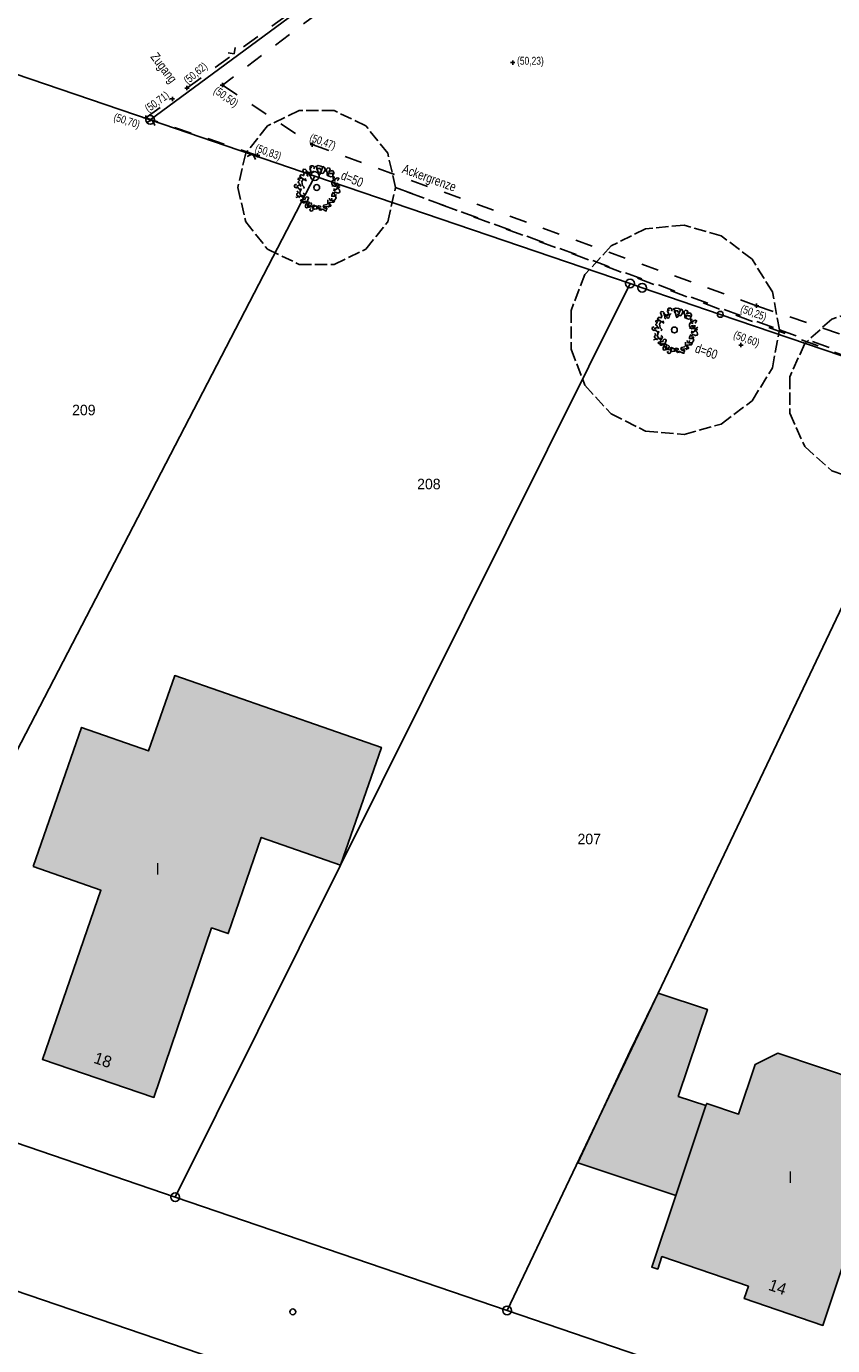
# Model space of a CAD drawing. Extents: x 2408905 to 2410405, y 5786105 to 5787663.
# Tile 17 of 43: x 2409830 to 2409876, y 5786776 to 5786851. Entities that reach past the tile are written whole.
import ezdxf

# ---------------------------------------------------------------- set-up
doc = ezdxf.new("R2010")
doc.units = 0
doc.linetypes.add('DASHED_61', pattern=[0.9, 0.7, -0.2])
doc.linetypes.add('DASHED_70', pattern=[2, 1, -1])
for name, color, linetype in [('K100-FLST_GRENZEN', 40, 'Continuous'), ('K105-FLST_NUMMERN', 40, 'Continuous'), ('K125-GEB_LINIEN', 40, 'Continuous'), ('K125-GEB_LINIEN-FLAECHE', 2, 'Continuous'), ('K130-GEB_TEXTE', 40, 'Continuous'), ('K145-VERM_PKTE', 7, 'Continuous'), ('TOP-HOEHENI', 7, 'Continuous'), ('TOP-LINIEN', 7, 'Continuous'), ('TOP-SYMBOLE', 7, 'Continuous'), ('TOP-TEXTE', 7, 'Continuous')]:
    doc.layers.add(name, color=color, linetype=linetype)
doc.styles.add('SIMPLEX', font='CONTINUOUS')

# ---------------------------------------------------------------- blocks, each defined once
blk = doc.blocks.new('128')
at = {"color": 11, "linetype": 'Continuous'}
blk.add_circle((0, 0), 0.5, dxfattribs=at)
blk = doc.blocks.new('GRENZSTEIN')
at = {"color": 7, "linetype": 'Continuous'}
blk.add_circle((0, 0), 0.75, dxfattribs=at)
blk = doc.blocks.new('806')
at = {"color": 43, "linetype": 'Continuous'}
blk.add_circle((0, -0.006), 0.251, dxfattribs=at)
at = {"layer": 'TOP-SYMBOLE', "color": 112}
for points in [[(-0.873, 0.57, 0), (-1.352, 0.847, 0), (-1.448, 0.987, 0), (-1.387, 1.086, 0), (-1.301, 1.086, 0), (-1.203, 1.061, 0), (-1.13, 1.037, 0), (-1.105, 1.11, 0), (-1.081, 1.184, 0), (-1.13, 1.332, 0), (-1.203, 1.466, 0), (-1.129, 1.591, 0), (-0.955, 1.567, 0), (-0.882, 1.467, 0), (-0.895, 1.256, 0)], [(-0.977, 1.436, 0), (-0.711, 1.288, 0), (-0.625, 1.251, 0), (-0.625, 1.202, 0), (-0.687, 1.153, 0), (-0.637, 1.042, 0), (-0.538, 1.029, 0), (-0.448, 1.082, 0), (-0.436, 1.257, 0), (-0.6, 1.635, 0), (-0.425, 1.745, 0)], [(-0.279, 1.428, 0), (-0.389, 1.318, 0), (-0.635, 1.3, 0), (-0.82, 1.207, 0), (-0.838, 1.024, 0), (-0.746, 0.951, 0)], [(-0.487, 1.639, 0), (-0.56, 1.694, 0), (-0.578, 1.822, 0), (-0.487, 1.877, 0), (-0.322, 1.877, 0), (-0.23, 1.786, 0), (-0.23, 1.694, 0), (-0.249, 1.621, 0)], [(-0.143, 1.799, 0), (0.128, 1.892, 0), (0.355, 1.854, 0), (0.561, 1.724, 0)], [(-0.044, 1.548, 0), (0.122, 1.639, 0), (0.284, 1.659, 0), (0.357, 1.51, 0)], [(-0.029, 1.786, 0), (0.191, 1.121, 0), (0.198, 1.099, 0), (0.249, 1.084, 0), (0.298, 1.145, 0), (0.525, 1.778, 0), (0.599, 1.803, 0), (0.661, 1.741, 0), (0.698, 1.642, 0), (1.058, 1.064, 0)], [(0.249, 1.351, 0), (0.397, 1.24, 0), (0.521, 1.214, 0), (0.688, 1.379, 0), (0.761, 1.656, 0)], [(0.855, 1.481, 0), (0.857, 1.593, 0), (0.97, 1.698, 0), (1.118, 1.661, 0), (1.167, 1.562, 0), (1.141, 1.487, 0), (1.053, 1.426, 0), (1.053, 1.389, 0), (1.164, 1.414, 0), (1.274, 1.45, 0), (1.36, 1.464, 0), (1.446, 1.365, 0), (1.484, 1.279, 0), (1.485, 1.192, 0), (1.397, 1.13, 0), (1.437, 0.8, 0), (1.422, 0.738, 0), (1.521, 0.664, 0), (1.706, 0.813, 0), (1.829, 0.849, 0), (1.917, 0.788, 0), (1.854, 0.652, 0), (1.78, 0.591, 0)], [(1.497, 1.128, 0), (1.387, 1.201, 0), (1.314, 1.22, 0), (1.204, 1.203, 0), (1.111, 1.258, 0), (1, 1.221, 0), (0.89, 1.221, 0), (0.89, 1.13, 0), (0.927, 1.038, 0), (1.076, 0.983, 0), (1.224, 0.927, 0), (1.371, 0.945, 0), (1.502, 0.908, 0), (1.511, 0.814, 0)], [(-1.757, 0.278, 0), (-1.908, 0.204, 0), (-1.933, 0.082, 0), (-1.871, 0.009, 0), (-1.76, -0.042, 0), (-1.625, -0.005, 0), (-1.551, -0.103, 0), (-1.328, -0.264, 0)], [(-1.547, 0.71, 0), (-1.485, 0.598, 0), (-1.624, 0.462, 0), (-1.499, 0.339, 0), (-1.499, 0.239, 0), (-1.584, 0.177, 0), (-1.759, 0.092, 0)], [(-1.594, 0.656, 0), (-1.594, 0.778, 0), (-1.467, 0.839, 0), (-1.406, 0.766, 0), (-1.279, 0.904, 0)], [(-1.382, 0.089, 0), (-1.431, 0.263, 0)], [(-0.917, 0.756, 0), (-1.196, 0.657, 0), (-1.298, 0.509, 0), (-1.249, 0.36, 0), (-1.237, 0.175, 0), (-1.082, 0.025, 0), (-1.143, -0.086, 0)], [(1.613, 0.547, 0), (1.447, 0.602, 0), (1.356, 0.602, 0), (1.301, 0.473, 0), (1.319, 0.345, 0), (1.374, 0.197, 0), (1.502, 0.104, 0), (1.667, 0.122, 0), (1.667, 0.305, 0), (1.612, 0.379, 0), (1.484, 0.36, 0), (1.575, 0.251, 0), (1.758, 0.251, 0), (1.758, 0.397, 0)], [(1.308, 0.152, 0), (1.917, 0.126, 0), (1.978, 0.064, 0), (1.954, 0.003, 0), (1.893, -0.034, 0), (1.488, -0.282, 0), (1.539, -0.084, 0)], [(2.029, 0.227, 0), (1.93, 0.189, 0), (1.804, 0.103, 0), (1.777, -0.023, 0), (1.876, -0.122, 0), (1.961, -0.209, 0), (2.013, -0.354, 0), (1.982, -0.442, 0), (1.835, -0.492, 0), (1.623, -0.392, 0), (1.549, -0.426, 0), (1.498, -0.526, 0), (1.536, -0.626, 0), (1.634, -0.664, 0), (1.709, -0.603, 0)], [(-1.792, -0.85, 0), (-1.195, -0.7, 0), (-1.134, -0.749, 0), (-1.171, -0.835, 0), (-1.234, -1.221, 0), (-1.197, -1.319, 0), (-1.06, -1.319, 0), (-0.973, -1.232, 0), (-1.039, -1.157, 0)], [(-1.731, -0.314, 0), (-1.631, -0.362, 0), (-1.607, -0.424, 0), (-1.644, -0.485, 0), (-1.707, -0.534, 0), (-1.706, -0.669, 0), (-1.644, -0.718, 0), (-1.445, -0.855, 0)], [(-1.357, -0.095, 0), (-1.431, -0.299, 0), (-1.449, -0.557, 0), (-1.339, -0.704, 0), (-1.264, -0.814, 0), (-1.11, -0.814, 0), (-1.034, -0.591, 0), (-1.183, -0.479, 0)], [(-0.676, -1.547, 0), (-0.641, -1.272, 0), (-1.333, -1.166, 0), (-1.388, -1.157, 0), (-1.337, -1.056, 0), (-0.996, -1.006, 0), (-0.958, -0.883, 0), (-0.872, -0.809, 0), (-0.75, -0.822, 0), (-0.701, -0.914, 0), (-0.979, -1.556, 0), (-0.98, -1.559, 0), (-0.955, -1.707, 0), (-0.88, -1.744, 0), (-0.782, -1.732, 0), (-0.095, -1.6, 0), (-0.062, -1.593, 0), (0.012, -1.631, 0), (0.11, -1.693, 0), (0.435, -1.966, 0)], [(0.925, -1.812, 0), (0.683, -1.775, 0), (0.571, -1.647, 0), (0.626, -1.519, 0), (0.864, -1.464, 0), (0.974, -1.39, 0), (0.974, -1.244, 0), (0.974, -1.061, 0)], [(0.996, -1.703, 0), (1.081, -1.652, 0), (1.093, -1.579, 0), (1.068, -1.467, 0), (1.105, -1.304, 0), (1.191, -1.304, 0), (1.301, -1.278, 0), (1.487, -1.28, 0), (1.535, -1.218, 0), (1.496, -1.157, 0), (1.33, -1.095, 0), (1.293, -1.034, 0), (1.305, -0.922, 0)], [(1.116, -0.914, 0), (1.136, -1.081, 0), (1.339, -1.137, 0), (1.525, -1.101, 0), (1.67, -0.917, 0), (1.634, -0.751, 0), (1.449, -0.75, 0), (1.302, -0.75, 0), (1.302, -0.621, 0), (1.412, -0.399, 0)], [(-0.737, -1.364, 0), (-0.796, -1.587, 0), (-0.677, -1.659, 0), (-0.488, -1.548, 0), (-0.451, -1.401, 0), (-0.526, -1.31, 0)], [(-0.504, -1.818, 0), (-0.595, -1.89, 0), (-0.558, -1.988, 0), (-0.485, -2.037, 0), (-0.336, -1.988, 0), (-0.299, -1.876, 0), (-0.287, -1.777, 0), (-0.287, -1.678, 0), (-0.323, -1.503, 0)], [(-0.174, -1.497, 0), (-0.265, -1.662, 0), (-0.358, -1.808, 0), (-0.193, -1.863, 0), (0.013, -1.845, 0), (0.013, -1.699, 0), (0.142, -1.589, 0), (0.325, -1.625, 0), (0.325, -1.735, 0)], [(0.012, -1.747, 0), (0.174, -1.823, 0), (0.273, -1.961, 0), (0.449, -1.862, 0), (0.572, -1.911, 0), (0.758, -2.023, 0), (0.819, -2.023, 0), (0.856, -1.894, 0), (0.806, -1.611, 0)], [(0.604, -1.657, 0), (1.213, -1.608, 0), (1.224, -1.546, 0), (1.186, -1.484, 0), (0.958, -1.309, 0)]]:
    blk.add_polyline3d(points, dxfattribs=at)
blk = doc.blocks.new('1783')
at = {"layer": 'TOP-SYMBOLE', "color": 93}
blk.add_polyline3d([(-1, 1, 0), (0, 0, 0), (1, 1, 0)], dxfattribs=at)
blk = doc.blocks.new('247')
at = {"layer": 'TOP-HOEHENI', "color": 30}
for points in [[(-0.375, 0, 0), (0.375, 0, 0)], [(0, -0.375, 0), (0, 0.375, 0)]]:
    blk.add_polyline3d(points, dxfattribs=at)

msp = doc.modelspace()

# ---------------------------------------------------------------- hatches: boundary and pattern name
at = {"layer": 'K125-GEB_LINIEN-FLAECHE'}
for color, points in [(32, [(2409830.56, 5786803.039), (2409834.422, 5786801.696), (2409831.091, 5786792.039), (2409837.447, 5786789.876), (2409840.743, 5786799.54), (2409841.689, 5786799.215), (2409843.574, 5786804.703), (2409848.103, 5786803.13), (2409850.436, 5786809.841), (2409838.64, 5786813.939), (2409837.146, 5786809.643), (2409833.323, 5786810.98)]), (33, [(2409867.228, 5786784.27), (2409868.958, 5786789.409), (2409867.372, 5786789.934), (2409869.044, 5786794.891), (2409866.226, 5786795.823), (2409864.622, 5786792.524), (2409861.645, 5786786.145)]), (32, [(2409868.958, 5786789.409), (2409867.228, 5786784.27), (2409865.858, 5786780.196), (2409866.202, 5786780.078), (2409866.445, 5786780.788), (2409871.384, 5786779.103), (2409871.142, 5786778.393), (2409875.63, 5786776.863), (2409878.729, 5786786.136), (2409878.881, 5786786.085), (2409880.186, 5786789.993), (2409873.065, 5786792.391), (2409871.762, 5786791.742), (2409870.819, 5786788.921), (2409868.999, 5786789.531)])]:
    msp.add_hatch(color=color, dxfattribs=at).paths.add_polyline_path(points)

# ---------------------------------------------------------------- linework, layer by layer
at = {"layer": 'K100-FLST_GRENZEN', "color": 7}
for points in [[(2409846.637, 5786842.439, 0), (2409864.623, 5786836.304, 0), (2409865.319, 5786836.066, 0), (2409869.775, 5786834.548, 0), (2409882.585, 5786830.178, 0), (2409900.551, 5786824.049, 0), (2409926.556, 5786815.18, 0), (2409978.187, 5786878.986, 0), (2409941.128, 5786909.078, 0), (2409932.567, 5786916.021, 0), (2409908.509, 5786935.534, 0), (2409848.826, 5786891.471, 0), (2409851.654, 5786892.779, 0), (2409854.766, 5786892.932, 0), (2409857.699, 5786891.867, 0), (2409860.008, 5786889.786, 0), (2409873.08, 5786872.104, 0), (2409852.992, 5786857.273, 0), (2409837.241, 5786845.645, 0), (2409846.637, 5786842.439, 0)], [(2409828.687, 5786848.563, 0), (2409837.241, 5786845.645, 0), (2409852.992, 5786857.273, 0), (2409835.183, 5786881.391, 0), (2409802.732, 5786857.417, 0), (2409828.687, 5786848.563, 0)], [(2409800.803, 5786797.108, 0), (2409819.757, 5786790.639, 0), (2409846.637, 5786842.439, 0), (2409837.241, 5786845.645, 0), (2409828.687, 5786848.563, 0), (2409814.686, 5786822.727, 0), (2409800.803, 5786797.108, 0)], [(2409838.668, 5786784.184, 0), (2409848.103, 5786803.13, 0), (2409864.623, 5786836.304, 0), (2409846.637, 5786842.439, 0), (2409819.757, 5786790.639, 0), (2409838.668, 5786784.184, 0)], [(2409857.606, 5786777.721, 0), (2409866.226, 5786795.823, 0), (2409882.585, 5786830.178, 0), (2409869.775, 5786834.548, 0), (2409865.319, 5786836.066, 0), (2409864.623, 5786836.304, 0), (2409848.103, 5786803.13, 0), (2409838.668, 5786784.184, 0), (2409857.606, 5786777.721, 0)], [(2409876.484, 5786771.277, 0), (2409888.521, 5786797.672, 0), (2409900.551, 5786824.049, 0), (2409882.585, 5786830.178, 0), (2409866.226, 5786795.823, 0), (2409857.606, 5786777.721, 0), (2409876.484, 5786771.277, 0)], [(2409811.636, 5786742.996, 0), (2409831.096, 5786736.372, 0), (2409844.081, 5786773.896, 0), (2409824.597, 5786780.528, 0), (2409811.636, 5786742.996, 0)]]:
    msp.add_polyline3d(points, close=True, dxfattribs=at)
msp.add_polyline3d([(2409876.484, 5786771.277, 0), (2409857.606, 5786777.721, 0), (2409838.668, 5786784.184, 0), (2409819.757, 5786790.639, 0), (2409800.803, 5786797.108, 0), (2409776.485, 5786805.407, 0), (2409774.74, 5786810.123, 0), (2409770.579, 5786803.092, 0), (2409768.513, 5786799.532, 0), (2409768.513, 5786799.532, 0), (2409805.192, 5786787.103, 0), (2409824.597, 5786780.528, 0), (2409844.081, 5786773.896, 0), (2409848.828, 5786772.282, 0), (2409877.222, 5786762.621, 0)], dxfattribs=at)
at = {"layer": 'K125-GEB_LINIEN', "color": 32}
for points in [[(2409830.56, 5786803.039, 0), (2409834.422, 5786801.696, 0), (2409831.091, 5786792.039, 0), (2409837.447, 5786789.876, 0), (2409840.743, 5786799.54, 0), (2409841.689, 5786799.215, 0), (2409843.574, 5786804.703, 0), (2409848.103, 5786803.13, 0), (2409850.436, 5786809.841, 0), (2409838.64, 5786813.939, 0), (2409837.146, 5786809.643, 0), (2409833.323, 5786810.98, 0), (2409830.56, 5786803.039, 0)], [(2409867.228, 5786784.27, 0), (2409868.958, 5786789.409, 0), (2409867.372, 5786789.934, 0), (2409869.044, 5786794.891, 0), (2409866.226, 5786795.823, 0), (2409864.622, 5786792.524, 0), (2409861.645, 5786786.145, 0), (2409867.228, 5786784.27, 0)], [(2409868.958, 5786789.409, 0), (2409867.228, 5786784.27, 0), (2409865.858, 5786780.196, 0), (2409866.202, 5786780.078, 0), (2409866.445, 5786780.788, 0), (2409871.384, 5786779.103, 0), (2409871.142, 5786778.393, 0), (2409875.63, 5786776.863, 0), (2409878.729, 5786786.136, 0), (2409878.881, 5786786.085, 0), (2409880.186, 5786789.993, 0), (2409873.065, 5786792.391, 0), (2409871.762, 5786791.742, 0), (2409870.819, 5786788.921, 0), (2409868.999, 5786789.531, 0), (2409868.958, 5786789.409, 0)]]:
    msp.add_polyline3d(points, dxfattribs=at)
at = {"layer": 'TOP-LINIEN', "color": 132, "linetype": 'DASHED_70'}
for p, q in [((2409839.334, 5786847.458, 50.624), (2409852.781, 5786857.226, 50.63)), ((2409851.577, 5786855.329, 50.359), (2409841.363, 5786847.629, 50.499)), ((2409841.363, 5786847.629, 50.499), (2409846.486, 5786844.238, 50.468)), ((2409836.986, 5786845.764, 50.699), (2409838.51, 5786846.84, 50.709)), ((2409843.363, 5786843.612, 50.826), (2409836.986, 5786845.764, 50.699)), ((2409846.486, 5786844.238, 50.468), (2409871.846, 5786835.039, 50.246)), ((2409882.843, 5786829.936, 50.062), (2409851.241, 5786841.785, 50.679)), ((2409851.241, 5786841.785, 50.679), (2409851.241, 5786841.785, 50.679)), ((2409851.241, 5786841.785, 50.679), (2409873.154, 5786833.66, 50.36)), ((2409871.846, 5786835.039, 50.246), (2409896.913, 5786826.548, 50.178)), ((2409873.154, 5786833.66, 50.36), (2409873.154, 5786833.66, 50.36)), ((2409873.154, 5786833.66, 50.36), (2409883.637, 5786829.946, 50.435))]:
    msp.add_line(p, q, dxfattribs=at)
at = {"layer": 'TOP-LINIEN', "color": 74, "linetype": 'DASHED_61'}
for p, q in [((2409845.74, 5786846.172, 50.679), (2409843.935, 5786845.303, 50.679)), ((2409847.742, 5786846.172, 50.679), (2409845.74, 5786846.172, 50.679)), ((2409849.547, 5786845.303, 50.679), (2409847.742, 5786846.172, 50.679)), ((2409843.935, 5786845.303, 50.679), (2409842.687, 5786843.737, 50.679)), ((2409850.795, 5786843.737, 50.679), (2409849.547, 5786845.303, 50.679)), ((2409842.687, 5786843.737, 50.679), (2409842.241, 5786841.785, 50.679)), ((2409851.241, 5786841.785, 50.679), (2409850.795, 5786843.737, 50.679)), ((2409842.241, 5786841.785, 50.679), (2409842.687, 5786839.833, 50.679)), ((2409850.795, 5786839.833, 50.679), (2409851.241, 5786841.785, 50.679)), ((2409842.687, 5786839.833, 50.679), (2409843.935, 5786838.267, 50.679)), ((2409849.547, 5786838.267, 50.679), (2409850.795, 5786839.833, 50.679)), ((2409865.512, 5786839.431, 50.36), (2409863.538, 5786838.448, 50.36)), ((2409867.708, 5786839.634, 50.36), (2409865.512, 5786839.431, 50.36)), ((2409869.828, 5786839.031, 50.36), (2409867.708, 5786839.634, 50.36)), ((2409871.588, 5786837.702, 50.36), (2409869.828, 5786839.031, 50.36)), ((2409843.935, 5786838.267, 50.679), (2409845.74, 5786837.398, 50.679)), ((2409847.742, 5786837.398, 50.679), (2409849.547, 5786838.267, 50.679)), ((2409863.538, 5786838.448, 50.36), (2409862.053, 5786836.819, 50.36)), ((2409845.74, 5786837.398, 50.679), (2409847.742, 5786837.398, 50.679)), ((2409872.749, 5786835.827, 50.36), (2409871.588, 5786837.702, 50.36)), ((2409862.053, 5786836.819, 50.36), (2409861.256, 5786834.762, 50.36)), ((2409873.154, 5786833.66, 50.36), (2409872.749, 5786835.827, 50.36)), ((2409878.114, 5786834.919, 50.435), (2409876.137, 5786834.276, 50.435)), ((2409861.256, 5786834.762, 50.36), (2409861.256, 5786832.558, 50.36)), ((2409876.137, 5786834.276, 50.435), (2409874.592, 5786832.885, 50.435)), ((2409872.749, 5786831.493, 50.36), (2409873.154, 5786833.66, 50.36)), ((2409861.256, 5786832.558, 50.36), (2409862.053, 5786830.501, 50.36)), ((2409874.592, 5786832.885, 50.435), (2409873.746, 5786830.986, 50.435)), ((2409871.588, 5786829.618, 50.36), (2409872.749, 5786831.493, 50.36)), ((2409862.053, 5786830.501, 50.36), (2409863.538, 5786828.872, 50.36)), ((2409873.746, 5786830.986, 50.435), (2409873.746, 5786828.906, 50.435)), ((2409869.828, 5786828.289, 50.36), (2409871.588, 5786829.618, 50.36)), ((2409863.538, 5786828.872, 50.36), (2409865.512, 5786827.889, 50.36)), ((2409873.746, 5786828.906, 50.435), (2409874.592, 5786827.007, 50.435)), ((2409867.708, 5786827.686, 50.36), (2409869.828, 5786828.289, 50.36)), ((2409865.512, 5786827.889, 50.36), (2409867.708, 5786827.686, 50.36)), ((2409874.592, 5786827.007, 50.435), (2409876.137, 5786825.616, 50.435)), ((2409876.137, 5786825.616, 50.435), (2409878.114, 5786824.973, 50.435))]:
    msp.add_line(p, q, dxfattribs=at)

# ---------------------------------------------------------------- block references
at = {"layer": 'K100-FLST_GRENZEN', "xscale": 0.333, "yscale": 0.333}
for p in [(2409837.241, 5786845.645), (2409846.637, 5786842.439), (2409864.623, 5786836.304), (2409865.319, 5786836.066), (2409838.668, 5786784.184), (2409857.606, 5786777.721)]:
    msp.add_blockref('GRENZSTEIN', p, dxfattribs=at)
at = {"layer": 'K145-VERM_PKTE', "xscale": 0.333, "yscale": 0.333}
for p in [(2409869.775, 5786834.548), (2409845.374, 5786777.636)]:
    msp.add_blockref('128', p, dxfattribs=at)
at = {"layer": 'TOP-HOEHENI', "xscale": 0.33, "yscale": 0.33}
for p in [(2409857.925, 5786848.915, 50.225), (2409841.363, 5786847.629, 50.499), (2409838.51, 5786846.84, 50.71), (2409839.334, 5786847.458, 50.624), (2409836.986, 5786845.764, 50.7), (2409846.486, 5786844.238, 50.468), (2409843.363, 5786843.612, 50.827), (2409871.846, 5786835.039, 50.246), (2409870.947, 5786832.797, 50.596)]:
    msp.add_blockref('247', p, dxfattribs=at)
at = {"layer": 'TOP-SYMBOLE', "xscale": 0.25, "yscale": 0.25}
for p, rotation in [((2409842.028, 5786849.415), 35.995), ((2409837.351, 5786845.641), 161.352), ((2409843.088, 5786843.705), 161.352)]:
    msp.add_blockref('1783', p, dxfattribs=dict(at, rotation=rotation))
at = {"layer": 'TOP-SYMBOLE', "xscale": 0.66, "yscale": 0.66}
for p in [(2409846.741, 5786841.785, 50.679), (2409867.154, 5786833.66, 50.36)]:
    msp.add_blockref('806', p, dxfattribs=at)

# ---------------------------------------------------------------- texts
at = {"layer": 'K105-FLST_NUMMERN', "color": 7, "linetype": 'Continuous', "style": 'SIMPLEX'}
for s, p in [('209', (2409832.78, 5786828.791, 50.009)), ('208', (2409852.473, 5786824.568, 50.009)), ('207', (2409861.626, 5786804.316, 50.009))]:
    msp.add_text(s, height=0.6, dxfattribs=at).set_placement(p)
at = {"layer": 'K130-GEB_TEXTE', "color": 7, "linetype": 'Continuous', "style": 'SIMPLEX'}
for p in [(2409837.535, 5786802.574), (2409873.648, 5786784.994)]:
    msp.add_text('I', height=0.666, dxfattribs=at).set_placement(p)
for s, rotation, p in [('18', 341.077, (2409833.965, 5786791.855)), ('14', 341.041, (2409872.472, 5786778.904))]:
    msp.add_text(s, height=0.666, rotation=rotation, dxfattribs=at).set_placement(p)
at = {"layer": 'TOP-HOEHENI', "color": 251, "linetype": 'Continuous', "lineweight": 9, "style": 'SIMPLEX', "width": 0.8}
msp.add_text('(50,23)', height=0.45, dxfattribs=at).set_placement((2409858.175, 5786848.79))
for s, rotation, p in [('(50,62)', 40, (2409839.378, 5786847.648)), ('(50,71)', 36, (2409837.138, 5786846.048)), ('(50,50)', 325, (2409840.818, 5786847.221)), ('(50,70)', 342, (2409835.112, 5786845.621)), ('(50,47)', 341, (2409846.293, 5786844.447)), ('(50,83)', 340, (2409843.182, 5786843.861)), ('(50,25)', 340, (2409870.887, 5786834.69)), ('(50,60)', 340, (2409870.487, 5786833.211))]:
    msp.add_text(s, height=0.45, rotation=rotation, dxfattribs=at).set_placement(p)
at = {"layer": 'TOP-TEXTE', "color": 220, "linetype": 'Continuous', "style": 'SIMPLEX', "width": 0.8}
for s, rotation, p in [('Zugang', 307, (2409837.227, 5786849.23)), ('Ackergrenze', 1060, (2409851.573, 5786842.634)), ('d=50', 338, (2409848.074, 5786842.27)), ('d=60', 341, (2409868.289, 5786832.393))]:
    msp.add_text(s, height=0.533, rotation=rotation, dxfattribs=at).set_placement(p)

doc.saveas('drawing.dxf')
